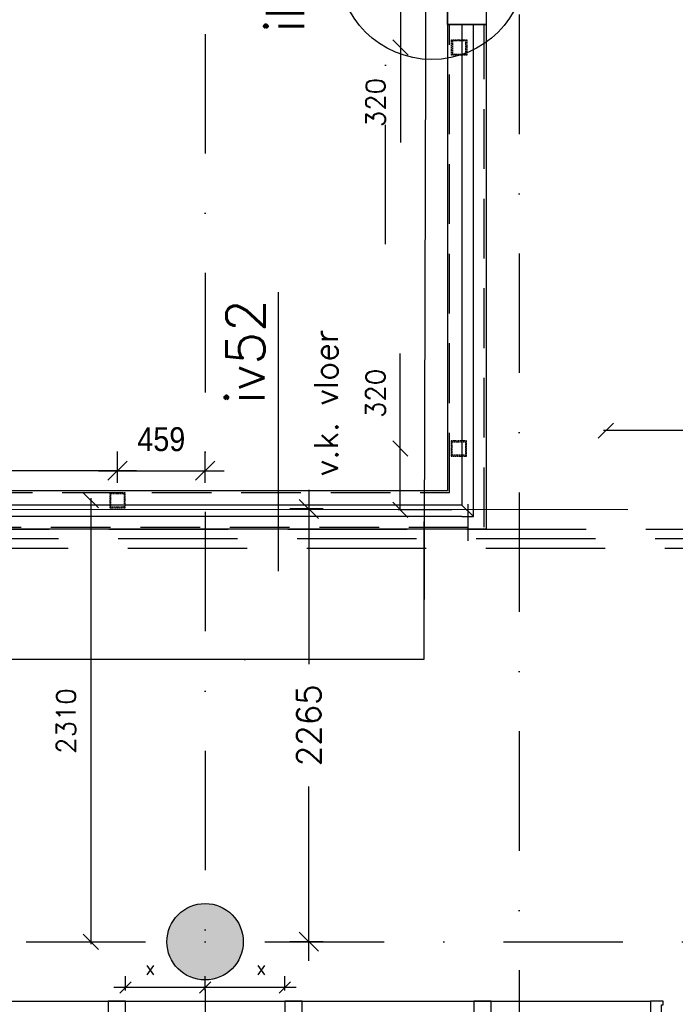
# Model space of a CAD drawing. Extents: x -171140 to 151546, y -8083 to 162438.
# Tile 39 of 96: x 34411 to 37844, y 37320 to 42472. Entities that reach past the tile are written whole.
import ezdxf
from ezdxf.enums import TextEntityAlignment as Align

# ---------------------------------------------------------------- set-up
doc = ezdxf.new("R2010")
doc.units = 0
doc.header["$LTSCALE"] = 50
doc.header["$MEASUREMENT"] = 0
doc.header["$PDMODE"] = 3
doc.header["$PDSIZE"] = 0.001
for name, pattern in [('DASHDOT', [25, 12.5, -6.25, 0, -6.25]), ('DASHED', [0.75, 0.5, -0.25]), ('DD1', [2.66667, 1.66667, -0.5, 0, -0.5]), ('HIDDEN', [9.375, 6.25, -3.125]), ('HIDDEN2', [0.1875, 0.125, -0.0625]), ('STRAM_0WT$0$DASHDOT', [25, 12.5, -6.25, 0, -6.25])]:
    doc.linetypes.add(name, pattern=pattern)
doc.layers.get('0').update_dxf_attribs({"linetype": 'CONTINUOUS'})
doc.layers.get('DEFPOINTS').update_dxf_attribs({"linetype": 'CONTINUOUS'})
for name, color, linetype in [('00', 7, 'CONTINUOUS'), ('0POLYBUITENOM', 7, 'CONTINUOUS'), ('_DETAILNUMMERS', 4, 'CONTINUOUS'), ('_DETAILNUMMERSTEKST', 4, 'CONTINUOUS'), ('_KOLOMBESTAAND', 212, 'CONTINUOUS'), ('A--L08A1_HULPLIJNEN', 7, 'CONTINUOUS'), ('A--L13A1_VLOEREN', 1, 'CONTINUOUS'), ('A--L21--', 3, 'CONTINUOUS'), ('A--L22A1_BINNENWAND', 1, 'CONTINUOUS'), ('A--L22A2_BINNENWAND', 2, 'CONTINUOUS'), ('A--L24AC1_TRAPPEN', 1, 'HIDDEN2'), ('A--L28--', 7, 'CONTINUOUS'), ('A--L28--_F-2--', 7, 'CONTINUOUS'), ('A--L32--', 7, 'CONTINUOUS'), ('A--L32--_F-23-', 2, 'CONTINUOUS'), ('A--L32--_F123-', 1, 'CONTINUOUS'), ('A--L35A1_PLAFONDS', 1, 'HIDDEN'), ('A--M$1A-_F123-', 1, 'CONTINUOUS'), ('A--M1$A-_F123-', 1, 'CONTINUOUS'), ('A--T01A-25_TEKST', 2, 'CONTINUOUS'), ('STRAM_0WT$0$A--L$7A-_STRAM', 1, 'STRAM_0WT$0$DASHDOT'), ('STRAM_0WT$0$A--L$7AC3-_STR', 3, 'STRAM_0WT$0$DASHDOT'), ('STRAM_0WT$0$A--T$7A8-_STRA', 8, 'STRAM_0WT$0$DASHDOT'), ('STRAMIEN', 1, 'DD1'), ('X--LR---_CP', 7, 'CONTINUOUS')]:
    doc.layers.add(name, color=color, linetype=linetype)
doc.styles.add('ALFA-0_25', font='ROMANS')
doc.styles.add('HIEMSTRA', font='romans.shx')
doc.styles.get("Standard").update_dxf_attribs({"font": 'txt', "width": 0.9})
doc.dimstyles.new('BEILEN', dxfattribs={"dimscale": 40, "dimtxt": 2.5, "dimasz": 2, "dimexe": 0.3, "dimexo": 0.3, "dimgap": 2, "dimtad": 1, "dimdec": 0, "dimzin": 0, "dimtxsty": 'HIEMSTRA', "dimblk1": 'OBLIQUE', "dimblk2": 'OBLIQUE', "dimsah": 1, "dimcen": -0.09, "dimdle": 0.3, "dimse1": 1, "dimclrd": 2, "dimclre": 2, "dimclrt": 3, "dimazin": 3, "dimtfac": 1, "dimtdec": 4, "dimtofl": 0, "dimtmove": 0, "dimatfit": 3, "dimtvp": 625, "dimtolj": 1, "dimtzin": 0})
doc.dimstyles.get("Standard").update_dxf_attribs({"dimscale": 40, "dimtxt": 2.5, "dimasz": 2, "dimexe": 0.3, "dimexo": 0.3, "dimgap": 2, "dimtad": 0, "dimdec": 0, "dimzin": 0, "dimtxsty": 'HIEMSTRA', "dimblk1": 'OBLIQUE', "dimblk2": 'OBLIQUE', "dimsah": 1, "dimcen": -0.09, "dimdle": 0.3, "dimse1": 1, "dimclrd": 2, "dimclre": 2, "dimclrt": 3, "dimazin": 3, "dimtfac": 1, "dimtdec": 4, "dimtix": 1, "dimtmove": 0, "dimatfit": 3, "dimtvp": 625, "dimtolj": 1, "dimtzin": 0})
doc.dimstyles.new('STANDARD$0', dxfattribs={"dimscale": 50, "dimtxt": 2.5, "dimasz": 2, "dimexe": 2, "dimexo": 0, "dimgap": 2, "dimtad": 1, "dimdec": 0, "dimzin": 0, "dimtxsty": 'ALFA-0_25', "dimblk1": 'OBLIQUE', "dimblk2": 'OBLIQUE', "dimsah": 1, "dimcen": -3, "dimdle": 2, "dimclrd": 1, "dimclre": 1, "dimclrt": 2, "dimazin": 3, "dimtfac": 0.666667, "dimtofl": 0, "dimtmove": 0, "dimatfit": 3, "dimtvp": 0.833333, "dimtolj": 1, "dimtzin": 0})

# ---------------------------------------------------------------- blocks, each defined once
blk = doc.blocks.new('STRAM_0WT')
at = {"layer": 'STRAM_0WT$0$A--L$7A-_STRAM'}
blk.add_line((-39289.938, 9050), (-39289.938, 63702.184), dxfattribs=at)
at = {"layer": 'STRAM_0WT$0$A--L$7AC3-_STR'}
for p, q in [((-38589.938, 89008.057), (-38589.938, -5393.534)), ((-66174.285, 5400), (-500, 5400))]:
    blk.add_line(p, q, dxfattribs=at)
at = {"layer": 'STRAM_0WT$0$A--T$7A8-_STRA', "color": 8}
blk.add_line((-40234.938, 11400), (-40234.938, -7328.621), dxfattribs=at)
blk = doc.blocks.new('KOL_ROND')
at = {"layer": 'A--L21--'}
blk.add_circle((0, 0), 200, dxfattribs=at)
at = {"layer": 'X--LR---_CP', "color": 1}
blk.add_point((0, 0), dxfattribs=at)
blk.add_point((0, 0), dxfattribs=at)
at = {"layer": 'X--LR---_CP'}
blk.add_point((0, 0), dxfattribs=at)
blk = doc.blocks.new('_OBLIQUE')
at = {"color": 0, "linetype": 'BYBLOCK'}
blk.add_line((-0.5, -0.5), (0.5, 0.5), dxfattribs=at)
blk = doc.blocks.new('*D341')
at = {"layer": 'A--M$1A-_F123-', "color": 2, "linetype": 'CONTINUOUS'}
for p, q in [((23981.9, 29671.5), (23903.5, 29687.4)), ((23978.7, 29655.8), (23984.3, 29683.2)), ((24079.9, 29651.5), (23981.9, 29671.5)), ((24079.9, 29651.5), (24158.2, 29635.5))]:
    blk.add_line(p, q, dxfattribs=at)
at = {"layer": 'DEFPOINTS', "color": 0, "linetype": 'CONTINUOUS'}
for p in [(23976.3, 29644), (23981.9, 29671.5), (24074.3, 29624)]:
    blk.add_point(p, dxfattribs=at)
at = {"layer": 'A--M$1A-_F123-', "color": 2, "linetype": 'CONTINUOUS', "xscale": 80, "yscale": 80, "zscale": 80}
for p, rotation in [((23981.9, 29671.5), 348.4862903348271), ((24079.9, 29651.5), 168.4862903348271)]:
    blk.add_blockref('_OBLIQUE', p, dxfattribs=dict(at, rotation=rotation))
at = {"layer": 'A--M$1A-_F123-', "color": 3, "linetype": 'CONTINUOUS', "insert": (36506, 90903.8), "char_height": 100, "attachment_point": 5, "rotation": 348.4863, "style": 'HIEMSTRA'}
blk.add_mtext('\\A1;100', dxfattribs=at)
blk = doc.blocks.new('*D350')
at = {"layer": 'A--M$1A-_F123-', "color": 2, "linetype": 'CONTINUOUS'}
blk.add_line((39891.9, 40321.4), (37467.9, 40321.4), dxfattribs=at)
at = {"layer": 'DEFPOINTS', "color": 0, "linetype": 'CONTINUOUS'}
for p in [(37479.9, 40321.4), (37479.9, 40321.4), (39879.9, 40313.1)]:
    blk.add_point(p, dxfattribs=at)
at = {"layer": 'A--M$1A-_F123-', "color": 2, "linetype": 'CONTINUOUS', "xscale": 80, "yscale": 80, "zscale": 80, "rotation": 180}
blk.add_blockref('_OBLIQUE', (37479.9, 40321.4), dxfattribs=at)
at = {"layer": 'A--M$1A-_F123-', "color": 2, "linetype": 'CONTINUOUS', "xscale": 80, "yscale": 80, "zscale": 80}
blk.add_blockref('_OBLIQUE', (39879.9, 40321.4), dxfattribs=at)
at = {"layer": 'A--M$1A-_F123-', "color": 3, "linetype": 'CONTINUOUS', "insert": (38298.3, 40496.6), "char_height": 100, "attachment_point": 5, "style": 'HIEMSTRA'}
blk.add_mtext('\\A1;2400', dxfattribs=at)
blk = doc.blocks.new('*D360')
at = {"color": 1, "linetype": 'BYBLOCK'}
for p, q in [((35925.2, 40011.9), (35925.2, 39099.6)), ((36000.9, 39911.9), (35825.2, 39911.9)), ((35925.2, 37546.9), (35925.2, 38459.1)), ((36000.9, 37646.9), (35825.2, 37646.9))]:
    blk.add_line(p, q, dxfattribs=at)
at = {"layer": 'DEFPOINTS', "color": 0, "linetype": 'BYBLOCK'}
for p in [(36000.9, 39911.9), (35925.2, 37646.9), (36000.9, 37646.9)]:
    blk.add_point(p, dxfattribs=at)
at = {"color": 1, "linetype": 'BYBLOCK', "xscale": 100, "yscale": 100, "zscale": 100}
for p, rotation in [((35925.2, 39911.9), 90), ((35925.2, 37646.9), 270)]:
    blk.add_blockref('_OBLIQUE', p, dxfattribs=dict(at, rotation=rotation))
at = {"color": 2, "linetype": 'BYBLOCK', "insert": (35925.2, 38779.4), "char_height": 125, "attachment_point": 5, "rotation": 90, "style": 'ALFA-0_25'}
blk.add_mtext('\\A1;2265', dxfattribs=at)
blk = doc.blocks.new('*D388')
at = {"layer": 'A--M$1A-_F123-', "color": 1, "linetype": 'CONTINUOUS'}
for p, q in [((36597.2, 42646.9), (36392.9, 42646.9)), ((36404.9, 42646.9), (36404.9, 42314.8)), ((36404.9, 42326.8), (36404.9, 41829.7))]:
    blk.add_line(p, q, dxfattribs=at)
at = {"layer": 'DEFPOINTS', "color": 0, "linetype": 'CONTINUOUS'}
for p in [(36404.9, 42646.9), (36609.2, 42646.9), (36609.2, 42326.8)]:
    blk.add_point(p, dxfattribs=at)
at = {"layer": 'A--M$1A-_F123-', "color": 1, "linetype": 'CONTINUOUS', "xscale": 80, "yscale": 80, "zscale": 80}
for p, rotation in [((36404.9, 42646.9), 90), ((36404.9, 42326.8), 270)]:
    blk.add_blockref('_OBLIQUE', p, dxfattribs=dict(at, rotation=rotation))
at = {"layer": 'A--M$1A-_F123-', "color": 2, "linetype": 'CONTINUOUS', "insert": (36274.9, 42038.2), "char_height": 100, "attachment_point": 5, "rotation": 90, "style": 'HIEMSTRA'}
blk.add_mtext('\\A1;320', dxfattribs=at)
blk = doc.blocks.new('*D390')
at = {"layer": 'A--M$1A-_F123-', "color": 1, "linetype": 'CONTINUOUS'}
for p, q in [((34783.9, 39968.9), (34783.9, 37634.9)), ((34784.3, 37646.9), (34795.9, 37646.9))]:
    blk.add_line(p, q, dxfattribs=at)
at = {"layer": 'DEFPOINTS', "color": 0, "linetype": 'CONTINUOUS'}
for p in [(34772.3, 39956.9), (34772.3, 37646.9), (34783.9, 37646.9)]:
    blk.add_point(p, dxfattribs=at)
at = {"layer": 'A--M$1A-_F123-', "color": 1, "linetype": 'CONTINUOUS', "xscale": 80, "yscale": 80, "zscale": 80}
for p, rotation in [((34783.9, 39956.9), 90), ((34783.9, 37646.9), 270)]:
    blk.add_blockref('_OBLIQUE', p, dxfattribs=dict(at, rotation=rotation))
at = {"layer": 'A--M$1A-_F123-', "color": 2, "linetype": 'CONTINUOUS', "insert": (34653.9, 38801.9), "char_height": 100, "attachment_point": 5, "rotation": 90, "style": 'HIEMSTRA'}
blk.add_mtext('\\A1;2310', dxfattribs=at)
blk = doc.blocks.new('Q0340081')
at = {"layer": 'A--L32--_F123-', "color": 2, "linetype": 'CONTINUOUS'}
blk.add_lwpolyline([(0, 0), (0, -40), (926.12, -40), (923.12, 0), (0, 0)], close=True, dxfattribs=at)
at = {"layer": 'A--L32--_F123-', "color": 1, "linetype": 'CONTINUOUS'}
blk.add_lwpolyline([(0, -40), (0, -970, 0.4142136), (930, -40)], format="xyb", dxfattribs=at)
blk = doc.blocks.new('TYPE_26')
at = {"layer": 'A--L32--_F-23-', "color": 2, "linetype": 'CONTINUOUS'}
for points in [[(-4734, 69.5), (-4667, 69.5), (-4667, -19.5), (-4682, -19.5), (-4682, -69.5), (-4734, -69.5), (-4734, -50), (-4725, -50), (-4725, 50), (-4734, 50)], [(-3742, 69.5), (-3832, 69.5), (-3832, -19.5), (-3817, -19.5), (-3817, -69.5), (-3757, -69.5), (-3757, -19.5), (-3742, -19.5)], [(-2817, 69.5), (-2907, 69.5), (-2907, -19.5), (-2892, -19.5), (-2892, -69.5), (-2832, -69.5), (-2832, -19.5), (-2817, -19.5)], [(-1892, 69.5), (-1982, 69.5), (-1982, -19.5), (-1967, -19.5), (-1967, -69.5), (-1907, -69.5), (-1907, -19.5), (-1892, -19.5)], [(-902, 69.5), (-992, 69.5), (-992, -19.5), (-977, -19.5), (-977, -69.5), (-917, -69.5), (-917, -19.5), (-902, -19.5)], [(0, 69.5), (-67, 69.5), (-67, -19.5), (-52, -19.5), (-52, -69.5), (0, -69.5), (0, -50), (-9, -50), (-9, 50), (0, 50)]]:
    blk.add_lwpolyline(points, close=True, dxfattribs=at)
at = {"layer": 'A--L32--_F123-', "color": 1}
for p, q in [((-4667, 69.5), (-67, 69.5)), ((-3832, -19.5), (-4667, -19.5)), ((-2907, -19.5), (-3742, -19.5)), ((-1982, -19.5), (-2817, -19.5)), ((-67, -19.5), (-902, -19.5)), ((-4682, -69.5), (-1967, -69.5)), ((-917, -69.5), (-52, -69.5))]:
    blk.add_line(p, q, dxfattribs=at)
at = {"layer": 'A--L32--', "linetype": 'CONTINUOUS'}
blk.add_blockref('Q0340081', (-1905, -24.2), dxfattribs=at)
blk = doc.blocks.new('*D511')
at = {"layer": 'A--M1$A-_F123-', "color": 1}
for p, q in [((35382, 37391.4), (35382, 37467.3)), ((35799.5, 37391.4), (35799.5, 37467.3)), ((35859.5, 37407.3), (35322, 37407.3))]:
    blk.add_line(p, q, dxfattribs=at)
at = {"layer": 'DEFPOINTS', "color": 0}
for p in [(35382, 37407.3), (35382, 37391.4), (35799.5, 37391.4)]:
    blk.add_point(p, dxfattribs=at)
at = {"layer": 'A--M1$A-_F123-', "color": 1, "xscale": 60, "yscale": 60, "zscale": 60}
for p, rotation in [((35382, 37407.3), 179.9999999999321), ((35799.5, 37407.3), 359.9999999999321)]:
    blk.add_blockref('_OBLIQUE', p, dxfattribs=dict(at, rotation=rotation))
at = {"layer": 'A--M1$A-_F123-', "color": 2, "insert": (35674.9, 37511), "char_height": 75, "attachment_point": 5, "style": 'ALFA-0_25'}
blk.add_mtext('\\A1;x', dxfattribs=at)
blk = doc.blocks.new('*D512')
at = {"layer": 'A--M1$A-_F123-', "color": 1}
for p, q in [((34964.5, 37391.4), (34964.5, 37467.3)), ((35382, 37391.4), (35382, 37467.3)), ((35442, 37407.3), (34904.5, 37407.3))]:
    blk.add_line(p, q, dxfattribs=at)
at = {"layer": 'DEFPOINTS', "color": 0}
for p in [(34964.5, 37407.3), (34964.5, 37391.4), (35382, 37391.4)]:
    blk.add_point(p, dxfattribs=at)
at = {"layer": 'A--M1$A-_F123-', "color": 1, "xscale": 60, "yscale": 60, "zscale": 60, "rotation": 180}
blk.add_blockref('_OBLIQUE', (34964.5, 37407.3), dxfattribs=at)
at = {"layer": 'A--M1$A-_F123-', "color": 1, "xscale": 60, "yscale": 60, "zscale": 60}
blk.add_blockref('_OBLIQUE', (35382, 37407.3), dxfattribs=at)
at = {"layer": 'A--M1$A-_F123-', "color": 2, "insert": (35094.5, 37511), "char_height": 75, "attachment_point": 5, "style": 'ALFA-0_25'}
blk.add_mtext('\\A1;x', dxfattribs=at)
blk = doc.blocks.new('*D540')
at = {"layer": 'A--M1$A-_F123-', "color": 1}
for p, q in [((34923, 40049.1), (34923, 40211.6)), ((35382, 40049.1), (35382, 40211.6)), ((34823, 40111.6), (35482, 40111.6))]:
    blk.add_line(p, q, dxfattribs=at)
at = {"layer": 'DEFPOINTS', "color": 0}
for p in [(35382, 40111.6), (34923, 40049.1), (35382, 40049.1)]:
    blk.add_point(p, dxfattribs=at)
at = {"layer": 'A--M1$A-_F123-', "color": 1, "xscale": 100, "yscale": 100, "zscale": 100, "rotation": 180}
blk.add_blockref('_OBLIQUE', (34923, 40111.6), dxfattribs=at)
at = {"layer": 'A--M1$A-_F123-', "color": 1, "xscale": 100, "yscale": 100, "zscale": 100}
blk.add_blockref('_OBLIQUE', (35382, 40111.6), dxfattribs=at)
at = {"layer": 'A--M1$A-_F123-', "color": 2, "insert": (35152.5, 40276), "char_height": 125, "attachment_point": 5}
blk.add_mtext('\\A1;459', dxfattribs=at)
blk = doc.blocks.new('*D541')
at = {"layer": 'A--M$1A-_F123-', "color": 1, "linetype": 'CONTINUOUS'}
for p, q in [((36404.2, 40227.7), (36404.2, 40724.8)), ((36404.2, 39907.6), (36404.2, 40239.7)), ((36674.3, 39907.6), (36392.2, 39907.6))]:
    blk.add_line(p, q, dxfattribs=at)
at = {"layer": 'DEFPOINTS', "color": 0, "linetype": 'CONTINUOUS'}
for p in [(36686.3, 40227.7), (36404.2, 39907.6), (36686.3, 39907.6)]:
    blk.add_point(p, dxfattribs=at)
at = {"layer": 'A--M$1A-_F123-', "color": 1, "linetype": 'CONTINUOUS', "xscale": 80, "yscale": 80, "zscale": 80}
for p, rotation in [((36404.2, 40227.7), 90), ((36404.2, 39907.6), 270)]:
    blk.add_blockref('_OBLIQUE', p, dxfattribs=dict(at, rotation=rotation))
at = {"layer": 'A--M$1A-_F123-', "color": 2, "linetype": 'CONTINUOUS', "insert": (36274.2, 40516.2), "char_height": 100, "attachment_point": 5, "rotation": 90, "style": 'HIEMSTRA'}
blk.add_mtext('\\A1;320', dxfattribs=at)
blk = doc.blocks.new('*D542')
at = {"layer": 'A--M1$A-_F123-', "color": 1}
for p, q in [((33147.8, 40096.5), (33147.8, 40211.6)), ((34923, 40096.5), (34923, 40211.6)), ((35023, 40111.6), (33047.8, 40111.6))]:
    blk.add_line(p, q, dxfattribs=at)
at = {"layer": 'DEFPOINTS', "color": 0}
for p in [(33147.8, 40111.6), (33147.8, 40096.5), (34923, 40096.5)]:
    blk.add_point(p, dxfattribs=at)
at = {"layer": 'A--M1$A-_F123-', "color": 1, "xscale": 100, "yscale": 100, "zscale": 100, "rotation": 180}
blk.add_blockref('_OBLIQUE', (33147.8, 40111.6), dxfattribs=at)
at = {"layer": 'A--M1$A-_F123-', "color": 1, "xscale": 100, "yscale": 100, "zscale": 100}
blk.add_blockref('_OBLIQUE', (34923, 40111.6), dxfattribs=at)
at = {"layer": 'A--M1$A-_F123-', "color": 2, "insert": (34035.4, 40274.1), "char_height": 125, "attachment_point": 5}
blk.add_mtext('\\A1;1775', dxfattribs=at)
blk = doc.blocks.new('DETAILNR')
at = {"layer": '_DETAILNUMMERS'}
blk.add_circle((32.9, -23.2), 490.7, dxfattribs=at)
at = {"layer": 'X--LR---_CP'}
blk.add_point((0, 0), dxfattribs=at)
at = {"layer": '_DETAILNUMMERSTEKST', "style": 'ALFA-0_25'}
blk.add_attdef('DETAILNR', text='', height=200, rotation=90, dxfattribs=at).set_placement((-618.4, 223.8), align=Align.RIGHT)

msp = doc.modelspace()

# ---------------------------------------------------------------- hatches: boundary and pattern name
at = {"layer": '_KOLOMBESTAAND'}
h = msp.add_hatch(color=256, dxfattribs=at)
edge = h.paths.add_edge_path()
edge.add_arc((35382, 37646.9), 200, 0, 360)
h = msp.add_hatch(color=256, dxfattribs=at)
edge = h.paths.add_edge_path()
edge.add_arc((35382, 37646.9), 200, 0, 360)

# ---------------------------------------------------------------- linework, layer by layer
at = {"color": 4}
msp.add_line((35766.6, 39585.8), (35766.6, 41045.8), dxfattribs=at)
at = {"layer": '0POLYBUITENOM', "elevation": 1}
msp.add_lwpolyline([(45698.6, 66719.9), (45689, 56846.9), (36577, 56696.9), (36527, 39123.8), (29232, 39123.8), (29232, 31996.9), (31611.6, 31996.9), (31575.7, 31914.9), (31047.2, 29318.8), (29898.6, 23677.1), (24761.9, 24723.4), (24101.6, 21481.7), (23023.7, 16190.3), (21626.5, 9331.4)], dxfattribs=at)
at = {"layer": '_DETAILNUMMERS', "color": 6, "linetype": 'DASHED', "ltscale": 25}
for points in [[(4701.8, 22779.7), (5365, 26187.1), (22399.3, 22717.2), (25562.3, 38172), (33002, 38171.7), (33002, 39806.3), (38123.1, 39806.3), (38123.1, 56531.9), (39427, 56531.9)], [(4750.9, 22770.1), (5404.4, 26128), (22438.3, 22658.2), (25603.1, 38122), (33052, 38121.7), (33052, 39756.3), (38173.1, 39756.3), (38173.1, 39756.3), (38173.1, 56481.9), (39427, 56481.9)], [(4799.9, 22760.6), (5443.9, 26069), (22477.4, 22599.2), (25644, 38071.9), (33102, 38071.7), (33102, 39706.3), (38223.1, 39706.3), (38223.1, 56431.9), (39427, 56431.9)]]:
    msp.add_lwpolyline(points, dxfattribs=at)
at = {"layer": 'A--L08A1_HULPLIJNEN', "linetype": 'CONTINUOUS'}
msp.add_line((36757, 39936.4), (36757, 39745.2), dxfattribs=at)
at = {"layer": 'A--L13A1_VLOEREN', "linetype": 'CONTINUOUS'}
msp.add_lwpolyline([(36853, 42446.9), (36652, 42446.9), (36652, 42846.9), (36853, 42846.9)], close=True, dxfattribs=at)
at = {"layer": 'A--L21--', "color": 8}
msp.add_line((37596.4, 39907.3), (33222.1, 39908.5, 0), dxfattribs=at)
at = {"layer": 'A--L22A1_BINNENWAND', "linetype": 'CONTINUOUS'}
for p, q in [((36652, 42446.9), (36853, 42446.9)), ((36652, 42446.9), (36853, 42446.9)), ((36652, 42446.9), (36652, 40107.3)), ((36853, 42446.9), (36853, 39806.3)), ((36652, 40007.3), (33239.3, 40007.3)), ((36853, 39806.3), (29877, 39806.3))]:
    msp.add_line(p, q, dxfattribs=at)
at = {"layer": 'A--L22A1_BINNENWAND', "linetype": 'HIDDEN'}
for p, q in [((36662, 39997.3), (36662, 42446.9)), ((36843, 39816.3), (36843, 42446.9)), ((33227.1, 39997.3), (36662, 39997.3)), ((29887, 39816.3), (36843, 39816.3))]:
    msp.add_line(p, q, dxfattribs=at)
at = {"layer": 'A--L22A2_BINNENWAND', "linetype": 'CONTINUOUS'}
for p, q in [((36727, 39932.3), (33086.5, 39932.3)), ((36727, 39932.3), (36787, 39872.3)), ((36727, 39872.3), (29952, 39872.3))]:
    msp.add_line(p, q, dxfattribs=at)
msp.add_lwpolyline([(36727, 39872.3), (36787, 39872.3), (36787, 42446.9), (36727, 42446.9), (36727, 39932.3)], dxfattribs=at)
at = {"layer": 'A--L28--_F-2--', "color": 1, "linetype": 'HIDDEN2'}
for points in [[(36672, 42366.8), (36677, 42361.8), (36677, 42291.8), (36747, 42291.8), (36747, 42361.8), (36677, 42361.8), (36672, 42366.8), (36752, 42366.8), (36752, 42286.8), (36672, 42286.8)], [(34883, 39916.9), (34888, 39921.9), (34888, 39991.9), (34958, 39991.9), (34958, 39921.9), (34888, 39921.9), (34883, 39916.9), (34963, 39916.9), (34963, 39996.9), (34883, 39996.9)]]:
    msp.add_lwpolyline(points, close=True, dxfattribs=at)
at = {"layer": 'A--L28--_F-2--', "color": 1, "linetype": 'HIDDEN2', "elevation": 0}
msp.add_lwpolyline([(36671.3, 40187.4), (36676.3, 40192.4), (36676.3, 40262.4), (36746.3, 40262.4), (36746.3, 40192.4), (36676.3, 40192.4), (36671.3, 40187.4), (36751.3, 40187.4), (36751.3, 40267.4), (36671.3, 40267.4)], close=True, dxfattribs=at)
at = {"layer": 'A--L35A1_PLAFONDS'}
msp.add_lwpolyline([(38595.5, 60294.9, 0.337595), (36652, 57571.9), (36652, 40007.3), (33239.3, 40007.3, 0.15921), (31934.6, 50790), (32127.5, 50361.2), (35041.9, 64668.2), (38595.7, 65431.1)], format="xyb", dxfattribs=at)
at = {"layer": 'STRAMIEN', "color": 4, "linetype": 'DASHDOT'}
msp.add_lwpolyline([(36527, 39846.9), (36527, 39123.8), (29232, 39123.8), (29232, 31996.9), (31317.6, 31996.9)], dxfattribs=at)
msp.add_lwpolyline([(36527, 39846.9), (36527, 39123.8), (29232, 39123.8), (29232, 31996.9), (31317.6, 31996.9)], dxfattribs=at)
at = {"layer": 'X--LR---_CP', "color": 1}
msp.add_point((35382, 37647.2), dxfattribs=at)
msp.add_point((35382, 37647.2), dxfattribs=at)
msp.add_point((35382, 37647.2), dxfattribs=at)
msp.add_point((35382, 37647.2), dxfattribs=at)
at = {"layer": 'X--LR---_CP'}
msp.add_point((35382, 37647.2), dxfattribs=at)
msp.add_point((35382, 37647.2), dxfattribs=at)

# ---------------------------------------------------------------- block references
at = {"layer": '00'}
ref = msp.add_blockref('DETAILNR', (36546.3, 42721.4), dxfattribs=dict(at, rotation=90))
ref.add_attrib('DETAILNR', 'ih20', dxfattribs={"layer": '_DETAILNUMMERSTEKST', "height": 200, "rotation": 90, "style": 'ALFA-0_25'}).set_placement((35899.9, 42977.6), align=Align.RIGHT)
at = {"layer": 'A--L24AC1_TRAPPEN'}
msp.add_blockref('STRAM_0WT', (75617, 32246.9), dxfattribs=at)
at = {"layer": 'A--L28--', "color": 2, "linetype": 'CONTINUOUS'}
msp.add_blockref('KOL_ROND', (35382, 37646.9), dxfattribs=at)
msp.add_blockref('KOL_ROND', (35382, 37646.9), dxfattribs=at)
at = {"layer": 'A--L32--_F123-', "color": 1}
msp.add_blockref('TYPE_26', (37781.5, 37266.9), dxfattribs=at)

# ---------------------------------------------------------------- texts
at = {"layer": '00', "color": 4, "style": 'ALFA-0_25'}
msp.add_text('iv52', height=200, rotation=90, dxfattribs=at).set_placement((35693.1, 40460.8))
at = {"layer": 'A--T01A-25_TEKST', "style": 'HIEMSTRA'}
msp.add_text('v.k. vloer', height=125, rotation=90, dxfattribs=at).set_placement((36077.2, 40082.7))

# ---------------------------------------------------------------- dimensions: what is measured, and where the dimension line sits
at = {"layer": 'A--M$1A-_F123-', "linetype": 'CONTINUOUS'}
dim = msp.add_aligned_dim(p1=(24074.3, 29624), p2=(23976.3, 29644), distance=-28, dimstyle='STANDARD', dxfattribs=at)
dim.commit()
dim.dimension.update_dxf_attribs({"geometry": '*D341', "text_midpoint": (36506, 90903.8)})
for base, p1, p2, picture, middle in [((36404.9, 42646.9), (36609.2, 42326.8), (36609.2, 42646.9), '*D388', (36404.9, 42038.2)), ((36404.2, 39907.6, 0), (36686.3, 40227.7, 0), (36686.3, 39907.6, 0), '*D541', (36404.2, 40516.2, 0))]:
    dim = msp.add_linear_dim(base=base, p1=p1, p2=p2, angle=90, dimstyle='STANDARD', override={"dimtad": 1, "dimclrd": 1, "dimclre": 1, "dimclrt": 2}, dxfattribs=at)
    dim.commit()
    dim.dimension.update_dxf_attribs({"geometry": picture, "text_midpoint": middle, "dimtype": 160})
dim = msp.add_linear_dim(base=(37479.9, 40321.4), p1=(39879.9, 40313.1), p2=(37479.9, 40321.4), dimstyle='BEILEN', override={"dimse1": 1}, dxfattribs=at)
dim.commit()
dim.dimension.update_dxf_attribs({"geometry": '*D350', "text_midpoint": (38298.3, 40496.6), "dimtype": 160})
dim = msp.add_linear_dim(base=(34783.9, 37646.9), p1=(34772.3, 39956.9), p2=(34772.3, 37646.9), angle=90, dimstyle='STANDARD', override={"dimtad": 1, "dimclrd": 1, "dimclre": 1, "dimclrt": 2}, dxfattribs=at)
dim.commit()
dim.dimension.update_dxf_attribs({"geometry": '*D390', "text_midpoint": (34653.9, 38801.9)})
dim = msp.add_linear_dim(base=(35925.2, 37646.9), p1=(36000.9, 39911.9), p2=(36000.9, 37646.9), angle=90, dimstyle='STANDARD$0', dxfattribs=at)
dim.commit()
dim.dimension.update_dxf_attribs({"geometry": '*D360', "text_midpoint": (35925.2, 38779.4), "dimtype": 160})
at = {"layer": 'A--M1$A-_F123-'}
dim = msp.add_linear_dim(base=(33147.8, 40111.6), p1=(34923, 40096.5), p2=(33147.8, 40096.5), dimstyle='STANDARD$0', override={"dimscale": 50, "dimtxsty": 'STANDARD'}, dxfattribs=at)
dim.commit()
dim.dimension.update_dxf_attribs({"geometry": '*D542', "text_midpoint": (34035.4, 40274.1)})
dim = msp.add_linear_dim(base=(35382, 40111.6), p1=(34923, 40049.1), p2=(35382, 40049.1), dimstyle='STANDARD$0', override={"dimscale": 50, "dimtxsty": 'STANDARD'}, dxfattribs=at)
dim.commit()
dim.dimension.update_dxf_attribs({"geometry": '*D540', "text_midpoint": (35152.5, 40276), "dimtype": 160})
for base, p1, p2, picture, middle in [((34964.5, 37407.3), (35382, 37391.4), (34964.5, 37391.4), '*D512', (35094.5, 37511)), ((35382, 37407.3), (35799.5, 37391.4), (35382, 37391.4), '*D511', (35674.9, 37511))]:
    dim = msp.add_linear_dim(base=base, p1=p1, p2=p2, angle=180, text='x', dimstyle='STANDARD$0', override={"dimscale": 30, "dimblk1": 'OBLIQUE', "dimblk2": 'OBLIQUE'}, dxfattribs=at)
    dim.commit()
    dim.dimension.update_dxf_attribs({"geometry": picture, "text_midpoint": middle, "dimtype": 161})

doc.saveas('drawing.dxf')
